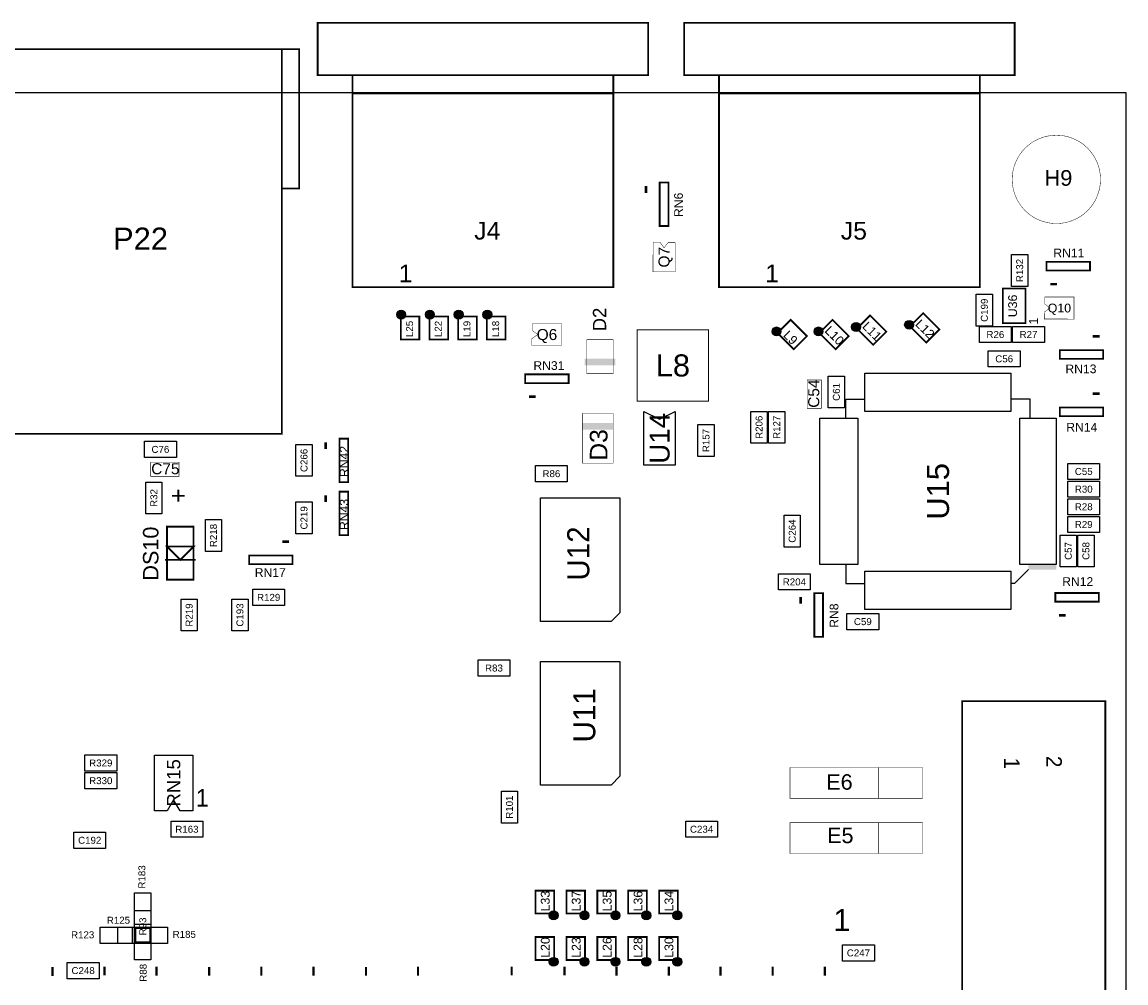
# Model space of a CAD drawing. Extents: x -1 to 150, y 0 to 135.
# Tile 4 of 4: x 87 to 150, y 79 to 134. Entities that reach past the tile are written whole.
import ezdxf
from ezdxf.enums import TextEntityAlignment as Align

# ---------------------------------------------------------------- set-up
doc = ezdxf.new("R2010")
doc.units = 0
doc.header["$MEASUREMENT"] = 0
for name, color, linetype in [('ASSEMBLY_OUTLINES_TOP', 102, 'CONTINUOUS'), ('ASSEMBLY_REF_DES_TOP', 102, 'CONTINUOUS'), ('BOARD_OUTLINE', 10, 'CONTINUOUS')]:
    doc.layers.add(name, color=color, linetype=linetype)
doc.styles.add('ARIAL', font='arial.ttf')
doc.styles.add('VERIBEST_GERBER_0', font='txt')
doc.styles.add('VERIBEST_GERBER_1', font='arial.ttf')

msp = doc.modelspace()

# ---------------------------------------------------------------- hatches: boundary and pattern name
at = {"layer": 'ASSEMBLY_OUTLINES_TOP'}
h = msp.add_hatch(color=256, dxfattribs=at)
edge = h.paths.add_edge_path()
edge.add_arc((108.331, 117.221), 0.254, 0, 360)
h = msp.add_hatch(color=256, dxfattribs=at)
edge = h.paths.add_edge_path()
edge.add_arc((109.982, 117.221), 0.254, 0, 360)
h = msp.add_hatch(color=256, dxfattribs=at)
edge = h.paths.add_edge_path()
edge.add_arc((111.633, 117.221), 0.254, 0, 360)
h = msp.add_hatch(color=256, dxfattribs=at)
edge = h.paths.add_edge_path()
edge.add_arc((113.284, 117.221), 0.254, 0, 360)
h = msp.add_hatch(color=256, dxfattribs=at)
edge = h.paths.add_edge_path()
edge.add_arc((137.531975, 116.638605), 0.254, 0, 360)
h = msp.add_hatch(color=256, dxfattribs=at)
edge = h.paths.add_edge_path()
edge.add_arc((129.911974, 116.257605), 0.254, 0, 360)
h = msp.add_hatch(color=256, dxfattribs=at)
edge = h.paths.add_edge_path()
edge.add_arc((132.324974, 116.257605), 0.254, 0, 360)
h = msp.add_hatch(color=256, dxfattribs=at)
edge = h.paths.add_edge_path()
edge.add_arc((134.483974, 116.511606), 0.254, 0, 360)
h = msp.add_hatch(color=256, dxfattribs=at)
edge = h.paths.add_edge_path()
edge.add_arc((117.094, 82.677), 0.254, 0, 360)
h = msp.add_hatch(color=256, dxfattribs=at)
edge = h.paths.add_edge_path()
edge.add_arc((118.872, 82.677), 0.254, 0, 360)
h = msp.add_hatch(color=256, dxfattribs=at)
edge = h.paths.add_edge_path()
edge.add_arc((120.65, 82.677), 0.254, 0, 360)
h = msp.add_hatch(color=256, dxfattribs=at)
edge = h.paths.add_edge_path()
edge.add_arc((122.428, 82.677), 0.254, 0, 360)
h = msp.add_hatch(color=256, dxfattribs=at)
edge = h.paths.add_edge_path()
edge.add_arc((124.206, 82.677), 0.254, 0, 360)
h = msp.add_hatch(color=256, dxfattribs=at)
edge = h.paths.add_edge_path()
edge.add_arc((117.094, 80.01), 0.254, 0, 360)
h = msp.add_hatch(color=256, dxfattribs=at)
edge = h.paths.add_edge_path()
edge.add_arc((118.872, 80.01), 0.254, 0, 360)
h = msp.add_hatch(color=256, dxfattribs=at)
edge = h.paths.add_edge_path()
edge.add_arc((120.65, 80.01), 0.254, 0, 360)
h = msp.add_hatch(color=256, dxfattribs=at)
edge = h.paths.add_edge_path()
edge.add_arc((122.428, 80.01), 0.254, 0, 360)
h = msp.add_hatch(color=256, dxfattribs=at)
edge = h.paths.add_edge_path()
edge.add_arc((124.206, 80.01), 0.254, 0, 360)

# ---------------------------------------------------------------- linework, layer by layer
for points, const_width in [([(103.53, 130.996), (103.53, 133.996), (122.53, 133.996), (122.53, 130.996)], 0.1), ([(124.604, 130.996), (124.604, 133.996), (143.604, 133.996), (143.604, 130.996)], 0.1), ([(85.22, 110.362), (85.22, 132.482), (101.47, 132.482), (101.47, 110.362)], 0.102), ([(101.47, 124.482), (101.47, 132.482), (102.47, 132.482), (102.47, 124.482)], 0.102), ([(105.53, 118.796), (105.53, 130.996), (120.53, 130.996), (120.53, 118.796)], 0.1), ([(126.604, 118.796), (126.604, 130.996), (141.604, 130.996), (141.604, 118.796)], 0.1), ([(123.194064, 122.320812), (123.194064, 124.820934), (123.69419, 124.820934), (123.69419, 122.320812)], 0.1016), ([(122.814588, 121.392188), (123.2154, 121.3866), (123.444, 121.0564), (123.6726, 121.3612), (124.079, 121.3612), (124.079, 119.6848), (122.809, 119.6848)], 0.0254), ([(145.435066, 119.765064), (145.435066, 120.26519), (147.935188, 120.26519), (147.935188, 119.765064)], 0.1016), ([(142.926054, 116.72824), (142.926054, 118.72976), (144.226026, 118.72976), (144.226026, 116.72824)], 0.1016), ([(145.307812, 116.972588), (145.3134, 117.3734), (145.6436, 117.602), (145.3388, 117.8306), (145.3388, 118.237), (147.0152, 118.237), (147.0152, 116.967)], 0.0254), ([(108.304, 115.799), (108.304, 117.119), (109.374, 117.119), (109.374, 115.799)], 0.1), ([(109.955, 115.799), (109.955, 117.119), (111.025, 117.119), (111.025, 115.799)], 0.1), ([(111.606, 115.799), (111.606, 117.119), (112.676, 117.119), (112.676, 115.799)], 0.1), ([(113.257, 115.799), (113.257, 117.119), (114.327, 117.119), (114.327, 115.799)], 0.1), ([(130.898388, 115.233007), (131.654992, 115.989611), (130.721612, 116.922992), (129.965007, 116.166388)], 0.1), ([(133.311388, 115.233008), (134.067993, 115.989612), (133.134612, 116.922993), (132.378007, 116.166388)], 0.1), ([(135.470388, 115.487008), (136.226992, 116.243612), (135.293611, 117.176993), (134.537007, 116.420389)], 0.1), ([(138.518389, 115.614008), (139.274993, 116.370612), (138.341612, 117.303993), (137.585008, 116.547389)], 0.1), ([(115.843812, 115.448588), (115.8494, 115.8494), (116.1796, 116.078), (115.8748, 116.3066), (115.8748, 116.713), (117.5512, 116.713), (117.5512, 115.443)], 0.0254), ([(121.902, 112.25), (121.902, 116.35), (126.002, 116.35), (126.002, 112.25)], 0.05), ([(119.001, 113.828), (119.001, 115.788), (120.521, 115.788), (120.521, 113.828)], 0.03), ([(146.196812, 114.68481), (146.196812, 115.184936), (148.696934, 115.184936), (148.696934, 114.68481)], 0.1016), ([(115.463066, 113.288064), (115.463066, 113.78819), (117.963188, 113.78819), (117.963188, 113.288064)], 0.1016), ([(131.6736, 111.8362), (131.6736, 113.4618), (132.4864, 113.4618), (132.4864, 111.8362)], 0.0254), ([(146.196812, 111.38281), (146.196812, 111.882936), (148.696934, 111.882936), (148.696934, 111.38281)], 0.1016), ([(118.745, 108.6866), (118.745, 111.5314), (120.523, 111.5314), (120.523, 108.6866)], 0.0254), ([(104.779064, 107.588812), (104.779064, 110.088934), (105.27919, 110.088934), (105.27919, 107.588812)], 0.1016), ([(93.9292, 107.9246), (93.9292, 108.7374), (95.5548, 108.7374), (95.5548, 107.9246)], 0.0254), ([(104.779064, 104.540812), (104.779064, 107.040934), (105.27919, 107.040934), (105.27919, 104.540812)], 0.1016), ([(94.869, 101.981), (94.869, 105.029), (96.393, 105.029), (96.393, 101.981)], 0.1016), ([(95.631, 103.124), (94.869, 103.886), (96.393, 103.886)], 0.1016), ([(99.587812, 102.87381), (99.587812, 103.373936), (102.087934, 103.373936), (102.087934, 102.87381)], 0.1016), ([(132.084064, 98.698812), (132.084064, 101.198934), (132.58419, 101.198934), (132.58419, 98.698812)], 0.1016), ([(145.943066, 100.715064), (145.943066, 101.21519), (148.443188, 101.21519), (148.443188, 100.715064)], 0.1016), ([(140.589, 56.896), (140.589, 94.996), (148.8186, 94.996), (148.8186, 56.896)], 0.1016), ([(130.683, 89.408), (130.683, 91.186), (138.303, 91.186), (138.303, 89.408)], 0.0254), ([(130.683, 86.233), (130.683, 88.011), (138.303, 88.011), (138.303, 86.233)], 0.0254), ([(116.051, 82.779), (116.051, 84.099), (117.121, 84.099), (117.121, 82.779)], 0.1), ([(117.829, 82.779), (117.829, 84.099), (118.899, 84.099), (118.899, 82.779)], 0.1), ([(119.607, 82.779), (119.607, 84.099), (120.677, 84.099), (120.677, 82.779)], 0.1), ([(121.385, 82.779), (121.385, 84.099), (122.455, 84.099), (122.455, 82.779)], 0.1), ([(123.163, 82.779), (123.163, 84.099), (124.233, 84.099), (124.233, 82.779)], 0.1), ([(116.051, 80.112), (116.051, 81.432), (117.121, 81.432), (117.121, 80.112)], 0.1), ([(117.829, 80.112), (117.829, 81.432), (118.899, 81.432), (118.899, 80.112)], 0.1), ([(119.607, 80.112), (119.607, 81.432), (120.677, 81.432), (120.677, 80.112)], 0.1), ([(121.385, 80.112), (121.385, 81.432), (122.455, 81.432), (122.455, 80.112)], 0.1), ([(123.163, 80.112), (123.163, 81.432), (124.233, 81.432), (124.233, 80.112)], 0.1)]:
    msp.add_lwpolyline(points, close=True, dxfattribs=dict(at, const_width=const_width))
for points, const_width in [([(120.53, 129.946), (105.53, 129.946)], 0.1), ([(141.604, 129.946), (126.604, 129.946)], 0.1), ([(122.404, 124.611), (122.404, 124.221)], 0.15), ([(145.645, 118.975), (146.035, 118.975)], 0.15), ([(148.487, 115.975), (148.097, 115.975)], 0.15), ([(115.673, 112.498), (116.063, 112.498)], 0.15), ([(148.487, 112.673), (148.097, 112.673)], 0.15), ([(103.989, 109.879), (103.989, 109.489)], 0.15), ([(103.989, 106.831), (103.989, 106.441)], 0.15), ([(101.878, 104.164), (101.488, 104.164)], 0.15), ([(94.742, 103.124), (96.52, 103.124)], 0.1016), ([(131.294, 100.989), (131.294, 100.599)], 0.15), ([(146.153, 99.925), (146.543, 99.925)], 0.15), ([(135.763, 89.408), (135.763, 91.186)], 0.0254), ([(135.763, 86.233), (135.763, 88.011)], 0.0254), ([(88.284542, 79.702), (88.284542, 79.194)], 0.127), ([(91.273844, 79.729), (91.273844, 79.221)], 0.127), ([(94.265058, 79.72), (94.265058, 79.212)], 0.127), ([(97.290528, 79.715), (97.290528, 79.207)], 0.127), ([(100.291186, 79.72), (100.291186, 79.212)], 0.127), ([(103.290342, 79.724), (103.290342, 79.216)], 0.127), ([(106.304716, 79.715), (106.304716, 79.207)], 0.127), ([(109.300698, 79.724), (109.300698, 79.216)], 0.127), ([(114.680626, 79.733), (114.680626, 79.225)], 0.127), ([(117.718474, 79.733), (117.718474, 79.225)], 0.127), ([(120.707934, 79.726), (120.707934, 79.218)], 0.127), ([(123.719548, 79.72), (123.719548, 79.212)], 0.127), ([(126.685976, 79.72), (126.685976, 79.212)], 0.127), ([(129.688932, 79.72), (129.688932, 79.212)], 0.127), ([(132.69463, 79.72), (132.69463, 79.212)], 0.127)]:
    msp.add_lwpolyline(points, dxfattribs=dict(at, const_width=const_width))
at = {"layer": 'ASSEMBLY_OUTLINES_TOP', "const_width": 0.0254}
msp.add_lwpolyline([(143.46, 125, -1), (148.54, 125, -1)], format="xyb", close=True, dxfattribs=at)
at = {"layer": 'ASSEMBLY_OUTLINES_TOP'}
for points in [[(143.426, 118.846), (143.426, 120.676), (144.356, 120.676), (144.356, 118.846)], [(141.394, 116.56), (141.394, 118.39), (142.324, 118.39), (142.324, 116.56)], [(141.579, 115.613), (141.579, 116.543), (143.409, 116.543), (143.409, 115.613)], [(143.484, 115.613), (143.484, 116.543), (145.314, 116.543), (145.314, 115.613)], [(142.087, 114.216), (142.087, 115.146), (143.917, 115.146), (143.917, 114.216)], [(132.885, 111.861), (132.885, 113.691), (133.815, 113.691), (133.815, 111.861)], [(134.992, 111.661), (134.992, 113.861), (143.392, 113.861), (143.392, 111.661)], [(122.29, 111.659), (123.19, 111.209), (124.09, 111.659), (124.09, 108.559), (122.29, 108.559)], [(128.44, 109.829), (128.44, 111.659), (129.37, 111.659), (129.37, 109.829)], [(129.456, 109.829), (129.456, 111.659), (130.386, 111.659), (130.386, 109.829)], [(132.392, 102.861), (132.392, 111.261), (134.592, 111.261), (134.592, 102.861)], [(143.892, 102.861), (143.892, 111.261), (145.992, 111.261), (145.992, 102.861)], [(125.392, 109.067), (125.392, 110.897), (126.322, 110.897), (126.322, 109.067)], [(93.573, 109.009), (93.573, 109.939), (95.403, 109.939), (95.403, 109.009)], [(102.278, 107.924), (102.278, 109.754), (103.208, 109.754), (103.208, 107.924)], [(116.052, 107.612), (116.052, 108.542), (117.882, 108.542), (117.882, 107.612)], [(146.659, 107.739), (146.659, 108.669), (148.489, 108.669), (148.489, 107.739)], [(93.642, 105.765), (93.642, 107.595), (94.572, 107.595), (94.572, 105.765)], [(146.659, 106.723), (146.659, 107.653), (148.489, 107.653), (148.489, 106.723)], [(120.904, 106.68), (120.904, 100.071936), (120.400064, 99.568), (116.332, 99.568), (116.332, 106.68)], [(146.659, 105.707), (146.659, 106.637), (148.489, 106.637), (148.489, 105.707)], [(102.278, 104.622), (102.278, 106.452), (103.208, 106.452), (103.208, 104.622)], [(97.071, 103.606), (97.071, 105.436), (98.001, 105.436), (98.001, 103.606)], [(130.345, 103.86), (130.345, 105.69), (131.275, 105.69), (131.275, 103.86)], [(146.659, 104.691), (146.659, 105.621), (148.489, 105.621), (148.489, 104.691)], [(146.22, 102.717), (146.22, 104.547), (147.15, 104.547), (147.15, 102.717)], [(147.236, 102.717), (147.236, 104.547), (148.166, 104.547), (148.166, 102.717)], [(130.022, 101.389), (130.022, 102.319), (131.852, 102.319), (131.852, 101.389)], [(134.992, 100.261), (134.992, 102.461), (143.392, 102.461), (143.392, 100.261)], [(99.796, 100.5), (99.796, 101.43), (101.626, 101.43), (101.626, 100.5)], [(95.674, 99.034), (95.674, 100.864), (96.604, 100.864), (96.604, 99.034)], [(98.595, 99.034), (98.595, 100.864), (99.525, 100.864), (99.525, 99.034)], [(133.959, 99.103), (133.959, 100.033), (135.789, 100.033), (135.789, 99.103)], [(112.75, 96.436), (112.75, 97.366), (114.58, 97.366), (114.58, 96.436)], [(120.904, 97.282), (120.904, 90.673936), (120.400064, 90.17), (116.332, 90.17), (116.332, 97.282)], [(90.144, 90.975), (90.144, 91.905), (91.974, 91.905), (91.974, 90.975)], [(96.35, 88.697), (95.632662, 88.696588), (95.237034, 89.324596), (94.876951, 88.696427), (94.15, 88.697), (94.15, 91.897), (96.35, 91.897)], [(90.144, 89.959), (90.144, 90.889), (91.974, 90.889), (91.974, 89.959)], [(114.089, 87.985), (114.089, 89.815), (115.019, 89.815), (115.019, 87.985)], [(95.097, 87.165), (95.097, 88.095), (96.927, 88.095), (96.927, 87.165)], [(124.688, 87.165), (124.688, 88.095), (126.518, 88.095), (126.518, 87.165)], [(89.509, 86.53), (89.509, 87.46), (91.339, 87.46), (91.339, 86.53)], [(93.007, 82.143), (93.007, 83.973), (93.937, 83.973), (93.937, 82.143)], [(93.007, 81.127), (93.007, 82.957), (93.937, 82.957), (93.937, 81.127)], [(91.033, 81.069), (91.033, 81.999), (92.863, 81.999), (92.863, 81.069)], [(92.049, 81.069), (92.049, 81.999), (93.879, 81.999), (93.879, 81.069)], [(93.007, 80.111), (93.007, 81.941), (93.937, 81.941), (93.937, 80.111)], [(93.065, 81.069), (93.065, 81.999), (94.895, 81.999), (94.895, 81.069)], [(133.705, 80.053), (133.705, 80.983), (135.535, 80.983), (135.535, 80.053)], [(89.128, 79.037), (89.128, 79.967), (90.958, 79.967), (90.958, 79.037)]]:
    msp.add_lwpolyline(points, close=True, dxfattribs=at)
for points in [[(133.892, 111.261), (133.892, 112.361), (134.992, 112.361)], [(144.492, 111.261), (144.492, 112.361), (143.392, 112.361)], [(133.892, 102.861), (133.892, 101.761), (134.992, 101.761)], [(144.392, 102.561), (143.592, 101.761), (143.392, 101.761)]]:
    msp.add_lwpolyline(points, dxfattribs=at)
for centre in [(108.331, 117.221), (109.982, 117.221), (111.633, 117.221), (113.284, 117.221), (137.531975, 116.638605), (129.911974, 116.257605), (132.324974, 116.257605), (134.483974, 116.511606), (117.094, 82.677), (118.872, 82.677), (120.65, 82.677), (122.428, 82.677), (124.206, 82.677), (117.094, 80.01), (118.872, 80.01), (120.65, 80.01), (122.428, 80.01), (124.206, 80.01)]:
    msp.add_circle(centre, 0.254, dxfattribs=at)
for points in [[(118.872, 114.3), (120.65, 114.3), (118.872, 114.681), (120.65, 114.681)], [(118.745, 110.617), (120.523, 110.617), (118.745, 110.998), (120.523, 110.998)], [(144.392, 102.561), (145.992, 102.561), (144.392, 102.861), (145.992, 102.861)]]:
    msp.add_solid(points, dxfattribs=at)
at = {"layer": 'BOARD_OUTLINE'}
msp.add_lwpolyline([(0, 0), (0, 130), (150, 130), (150, 0)], close=True, dxfattribs=at)

# ---------------------------------------------------------------- texts
at = {"layer": 'ASSEMBLY_OUTLINES_TOP'}
for height, style, p in [(1.019988, 'ARIAL', (108.58047, 119.594092)), (1.019988, 'ARIAL', (129.65447, 119.594092)), (1.02, 'VERIBEST_GERBER_0', (96.898002, 89.434707)), (1.27, 'VERIBEST_GERBER_1', (133.666594, 82.405286))]:
    msp.add_text('1', height=height, dxfattribs=dict(at, style=style)).set_placement(p, align=Align.MIDDLE_CENTER)
for s, height, rotation, style, p in [('1', 0.508, 90, 'ARIAL', (144.689296, 116.849278)), ('+', 1.016, 90, 'ARIAL', (95.504, 106.807)), ('1', 0.889, 270, 'VERIBEST_GERBER_0', (143.442944, 91.420442)), ('2', 0.889, 270, 'VERIBEST_GERBER_0', (145.871692, 91.515438))]:
    msp.add_text(s, height=height, rotation=rotation, dxfattribs=dict(at, style=style)).set_placement(p, align=Align.MIDDLE_CENTER)
at = {"layer": 'ASSEMBLY_REF_DES_TOP', "style": 'VERIBEST_GERBER_1'}
msp.add_text('H9', height=0.9, dxfattribs=at).set_placement((145.3142, 125.5334), align=Align.TOP_LEFT)
at = {"layer": 'ASSEMBLY_REF_DES_TOP', "style": 'ARIAL'}
for s, height, rotation, p in [('RN6', 0.5, 90, (124.2768, 123.5364)), ('Q7', 0.635, 90, (123.444, 120.523)), ('R132', 0.4, 90, (143.891, 119.761)), ('C199', 0.4, 90, (141.859, 117.475)), ('U36', 0.508, 90, (143.485616, 117.722904)), ('D2', 0.762, 90, (119.7356, 116.9416)), ('L25', 0.4, 90, (108.810502, 116.400059)), ('L22', 0.4, 90, (110.461502, 116.400059)), ('L19', 0.4, 90, (112.112502, 116.400059)), ('L18', 0.4, 90, (113.763502, 116.400059)), ('L11', 0.508, 315, (135.40359, 116.270278)), ('L12', 0.508, 315, (138.45159, 116.397278)), ('L9', 0.508, 315, (130.717798, 115.902486)), ('L10', 0.508, 315, (133.24459, 116.016278)), ('C54', 0.635, 90, (132.050028, 112.678972)), ('C61', 0.4, 90, (133.35, 112.776)), ('U14', 1.143, 90, (123.19, 110.109)), ('R206', 0.4, 90, (128.905, 110.744)), ('R127', 0.4, 90, (129.921, 110.744)), ('D3', 1.016, 90, (119.6848, 109.728)), ('R157', 0.4, 90, (125.857, 109.982)), ('C266', 0.4, 90, (102.743, 108.839)), ('RN42', 0.5, 90, (105.049, 108.779)), ('U15', 1.27, 90, (139.192, 107.061)), ('R32', 0.4, 90, (94.107, 106.68)), ('C219', 0.4, 90, (102.743, 105.537)), ('RN43', 0.5, 90, (105.049, 105.731)), ('C264', 0.4, 90, (130.81, 104.775)), ('DS10', 0.889, 90, (93.9292, 103.4796)), ('R218', 0.4, 90, (97.536, 104.521)), ('C57', 0.4, 90, (146.685, 103.632)), ('C58', 0.4, 90, (147.701, 103.632)), ('R219', 0.4, 90, (96.139, 99.949)), ('C193', 0.4, 90, (99.06, 99.949)), ('RN8', 0.5, 90, (133.2176, 99.9144)), ('RN15', 0.762, 90, (95.25, 90.297)), ('R101', 0.4, 90, (114.554, 88.9)), ('R183', 0.4, 90, (93.4212, 84.8868)), ('L33', 0.508, 90, (116.614498, 83.497941)), ('L37', 0.508, 90, (118.392498, 83.497941)), ('L35', 0.508, 90, (120.170498, 83.497941)), ('L36', 0.508, 90, (121.948498, 83.497941)), ('L34', 0.508, 90, (123.726498, 83.497941)), ('R93', 0.4, 90, (93.472, 82.042)), ('L20', 0.508, 90, (116.614498, 80.830941)), ('L23', 0.508, 90, (118.392498, 80.830941)), ('L26', 0.508, 90, (120.170498, 80.830941)), ('L28', 0.508, 90, (121.948498, 80.830941)), ('L30', 0.508, 90, (123.726498, 80.830941)), ('R88', 0.4, 90, (93.4974, 79.375))]:
    msp.add_text(s, height=height, rotation=rotation, dxfattribs=at).set_placement(p, align=Align.MIDDLE_CENTER)
at = {"layer": 'ASSEMBLY_REF_DES_TOP'}
for s, height, style, p in [('J4', 1.019988, 'ARIAL', (113.284, 122.047)), ('J5', 1.019988, 'ARIAL', (134.358, 122.047)), ('P22', 1.27, 'ARIAL', (93.345, 121.592086)), ('RN11', 0.5, 'ARIAL', (146.7196, 120.7716)), ('Q10', 0.508, 'ARIAL', (146.177, 117.602)), ('Q6', 0.635, 'ARIAL', (116.713, 116.078)), ('R26', 0.4, 'ARIAL', (142.494, 116.078)), ('R27', 0.4, 'ARIAL', (144.399, 116.078)), ('L8', 1.27, 'ARIAL', (123.952, 114.3)), ('C56', 0.4, 'ARIAL', (143.002, 114.681)), ('RN31', 0.5, 'ARIAL', (116.8238, 114.2946)), ('RN13', 0.5, 'ARIAL', (147.4124, 114.1022)), ('RN14', 0.5, 'ARIAL', (147.4632, 110.7494)), ('C76', 0.4, 'ARIAL', (94.488, 109.474)), ('C75', 0.635, 'ARIAL', (94.771972, 108.360972)), ('R86', 0.4, 'ARIAL', (116.967, 108.077)), ('C55', 0.4, 'ARIAL', (147.574, 108.204)), ('R30', 0.4, 'ARIAL', (147.574, 107.188)), ('R28', 0.4, 'ARIAL', (147.574, 106.172)), ('R29', 0.4, 'ARIAL', (147.574, 105.156)), ('RN17', 0.5, 'ARIAL', (100.8034, 102.3928)), ('R204', 0.4, 'ARIAL', (130.937, 101.854)), ('RN12', 0.5, 'ARIAL', (147.2276, 101.874)), ('R129', 0.4, 'ARIAL', (100.711, 100.965)), ('C59', 0.4, 'ARIAL', (134.874, 99.568)), ('R83', 0.4, 'ARIAL', (113.665, 96.901)), ('R329', 0.4, 'ARIAL', (91.059, 91.44)), ('E6', 0.889, 'VERIBEST_GERBER_1', (133.5278, 90.3478)), ('R330', 0.4, 'ARIAL', (91.059, 90.424)), ('R163', 0.4, 'ARIAL', (96.012, 87.63)), ('C234', 0.4, 'ARIAL', (125.603, 87.63)), ('E5', 0.889, 'VERIBEST_GERBER_1', (133.5786, 87.2744)), ('C192', 0.4, 'ARIAL', (90.424, 86.995)), ('R125', 0.4, 'ARIAL', (92.075, 82.3976)), ('R123', 0.4, 'ARIAL', (90.0176, 81.5594)), ('R185', 0.4, 'ARIAL', (95.8596, 81.5848)), ('C247', 0.4, 'ARIAL', (134.62, 80.518)), ('C248', 0.4, 'ARIAL', (90.043, 79.502))]:
    msp.add_text(s, height=height, dxfattribs=dict(at, style=style)).set_placement(p, align=Align.MIDDLE_CENTER)
at = {"layer": 'ASSEMBLY_REF_DES_TOP', "style": 'VERIBEST_GERBER_0'}
for s, p in [('U12', (117.878606, 101.929438)), ('U11', (118.220998, 92.6211))]:
    msp.add_text(s, height=1.27, rotation=90, dxfattribs=at).set_placement(p, align=Align.TOP_LEFT)

doc.saveas('drawing.dxf')
